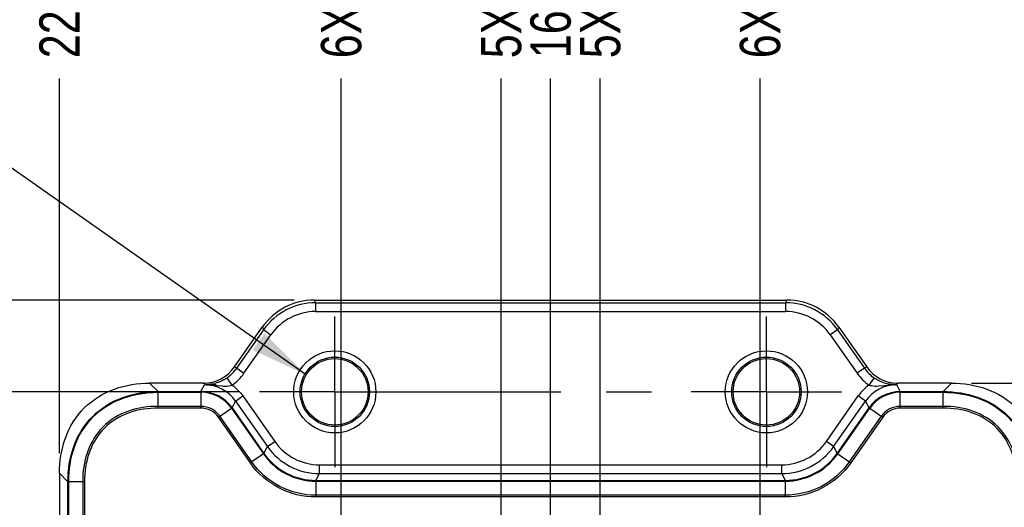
# Model space of a CAD drawing. Header units: inches. Extents: x 0 to 34, y 0 to 22.
# Tile 24 of 103: x 9.9 to 12.9, y 15.9 to 17.5. Entities that reach past the tile are written whole.
import ezdxf

# ---------------------------------------------------------------- set-up
doc = ezdxf.new("R2010")
doc.units = ezdxf.units.IN
doc.header["$LTSCALE"] = 1.87
doc.header["$MEASUREMENT"] = 0
doc.linetypes.add('CENTER', pattern=[0.6, 0.375, -0.075, 0.075, -0.075])
doc.layers.get('0').update_dxf_attribs({"linetype": 'CONTINUOUS'})
for name, color, linetype in [('02___PRT_ALL_AXES', 7, 'CONTINUOUS'), ('DETAIL', 7, 'CONTINUOUS'), ('DIMENSIONS', 7, 'CONTINUOUS')]:
    doc.layers.add(name, color=color, linetype=linetype)
doc.styles.get("Standard").update_dxf_attribs({"font": 'txt', "width": 0.8})
doc.dimstyles.new('DIMSTYLE_2', dxfattribs={"dimtxt": 0.125, "dimasz": 0.18, "dimexe": 0.125, "dimexo": 0.0625, "dimgap": 0.03125, "dimtad": 0, "dimtih": 1, "dimtoh": 1, "dimdsep": 46, "dimtxsty": 'STANDARD', "dimblk": '_FILLED', "dimblk1": '_FILLED', "dimblk2": '_FILLED', "dimcen": 0.09, "dimadec": 0, "dimazin": 0, "dimtp": 0.001, "dimtm": 0.001, "dimtfac": 1, "dimtofl": 0, "dimtmove": 0, "dimatfit": 3, "dimldrblk": '_FILLED', "dimfxl": 1, "dimtolj": 1, "dimarcsym": 0})
doc.dimstyles.new('DIMSTYLE_3', dxfattribs={"dimtxt": 0.125, "dimasz": 0.18, "dimexe": 0.125, "dimexo": 0.0625, "dimgap": 0.03125, "dimtad": 0, "dimtih": 1, "dimtoh": 1, "dimdsep": 46, "dimtxsty": 'STANDARD', "dimblk": '_FILLED', "dimblk1": '_FILLED', "dimblk2": '_FILLED', "dimcen": 0.09, "dimadec": 0, "dimazin": 0, "dimtfac": 1, "dimtofl": 0, "dimtmove": 0, "dimatfit": 3, "dimldrblk": '_FILLED', "dimfxl": 1, "dimtolj": 1, "dimarcsym": 0})
doc.dimstyles.get("Standard").update_dxf_attribs({"dimtxt": 0.125, "dimasz": 0.18, "dimexe": 0.125, "dimexo": 0.0625, "dimgap": 0.09, "dimtad": 0, "dimtih": 1, "dimtoh": 1, "dimdec": 3, "dimdsep": 46, "dimtxsty": 'STANDARD', "dimblk": '_FILLED', "dimblk1": '_FILLED', "dimblk2": '_FILLED', "dimcen": 0.09, "dimadec": 0, "dimazin": 0, "dimtol": 1, "dimtp": 0.01, "dimtm": 0.01, "dimtfac": 1, "dimtdec": 3, "dimtofl": 0, "dimtmove": 0, "dimatfit": 3, "dimldrblk": '_FILLED', "dimfxl": 1, "dimtolj": 1, "dimarcsym": 0})

# ---------------------------------------------------------------- blocks, each defined once
blk = doc.blocks.new('*D12')
at = {"layer": 'DIMENSIONS', "color": 2, "linetype": 'CONTINUOUS'}
blk.add_line((10.5601, 16.2982), (9.3147, 16.2982), dxfattribs=at)
at = {"layer": 'DIMENSIONS', "color": 2, "linetype": 'CONTINUOUS', "insert": (9.2522, 16.3607), "char_height": 0.125, "width": 1.025, "attachment_point": 3, "line_spacing_factor": 0.9}
blk.add_mtext('26{\\Ftxt.shx;\\W1.000000;\\H0.125000; }[1.024]', dxfattribs=at)
blk = doc.blocks.new('_FILLED')
at = {"color": 0, "linetype": 'BYBLOCK'}
blk.add_solid([(0, 0), (-1, 0.174), (-1, -0.174)], dxfattribs=at)
blk = doc.blocks.new('*D14')
at = {"layer": 'DIMENSIONS', "color": 2, "linetype": 'CONTINUOUS'}
blk.add_line((10.7298, 16.5827), (9.3147, 16.5827), dxfattribs=at)
at = {"layer": 'DIMENSIONS', "color": 2, "linetype": 'CONTINUOUS', "insert": (9.2522, 16.6452), "char_height": 0.125, "width": 1.325, "attachment_point": 3, "line_spacing_factor": 0.9}
blk.add_mtext('33.23{\\Ftxt.shx;\\W1.000000;\\H0.125000; }[1.308]', dxfattribs=at)
blk = doc.blocks.new('*D23')
at = {"layer": 'DIMENSIONS', "color": 2, "linetype": 'CONTINUOUS'}
blk.add_line((12.8311, 16.325), (13.7356, 16.325), dxfattribs=at)
at = {"layer": 'DIMENSIONS', "color": 2, "linetype": 'CONTINUOUS', "insert": (13.7981, 16.3875), "char_height": 0.125, "width": 1.625, "attachment_point": 1, "line_spacing_factor": 0.9}
blk.add_mtext('2X 26.68{\\Ftxt.shx;\\W1.000000;\\H0.125000; }[1.051]', dxfattribs=at)
blk = doc.blocks.new('*D26')
at = {"layer": 'DIMENSIONS', "color": 2, "linetype": 'CONTINUOUS'}
blk.add_line((10.0022, 16.108), (10.0022, 17.2702), dxfattribs=at)
at = {"layer": 'DIMENSIONS', "color": 2, "linetype": 'CONTINUOUS', "insert": (9.9397, 17.3327), "char_height": 0.125, "width": 1.225, "attachment_point": 1, "rotation": 90, "line_spacing_factor": 0.9}
blk.add_mtext('22.18{\\Ftxt.shx;\\W1.000000;\\H0.125000; }[.873]', dxfattribs=at)
blk = doc.blocks.new('*D27')
at = {"layer": 'DIMENSIONS', "color": 2, "linetype": 'CONTINUOUS'}
blk.add_line((10.8755, 15.462), (10.8755, 17.2702), dxfattribs=at)
at = {"layer": 'DIMENSIONS', "color": 2, "linetype": 'CONTINUOUS', "insert": (10.813, 17.3327), "char_height": 0.125, "width": 1.125, "attachment_point": 1, "rotation": 90, "line_spacing_factor": 0.9}
blk.add_mtext('6X 0{\\Ftxt.shx;\\W1.000000;\\H0.125000; }[.000]', dxfattribs=at)
blk = doc.blocks.new('*D28')
at = {"layer": 'DIMENSIONS', "color": 2, "linetype": 'CONTINUOUS'}
blk.add_line((11.5251, 15.526), (11.5251, 17.2702), dxfattribs=at)
at = {"layer": 'DIMENSIONS', "color": 2, "linetype": 'CONTINUOUS', "insert": (11.4626, 17.3327), "char_height": 0.125, "width": 1.125, "attachment_point": 1, "rotation": 90, "line_spacing_factor": 0.9}
blk.add_mtext('16.5{\\Ftxt.shx;\\W1.000000;\\H0.125000; }[.650]', dxfattribs=at)
blk = doc.blocks.new('*D29')
at = {"layer": 'DIMENSIONS', "color": 2, "linetype": 'CONTINUOUS'}
blk.add_line((11.3716, 14.5418), (11.3716, 17.2702), dxfattribs=at)
at = {"layer": 'DIMENSIONS', "color": 2, "linetype": 'CONTINUOUS', "insert": (11.3091, 17.3327), "char_height": 0.125, "width": 1.425, "attachment_point": 1, "rotation": 90, "line_spacing_factor": 0.9}
blk.add_mtext('5X 12.6{\\Ftxt.shx;\\W1.000000;\\H0.125000; }[.496]', dxfattribs=at)
blk = doc.blocks.new('*D30')
at = {"layer": 'DIMENSIONS', "color": 2, "linetype": 'CONTINUOUS'}
blk.add_line((11.6787, 14.5418), (11.6787, 17.2702), dxfattribs=at)
at = {"layer": 'DIMENSIONS', "color": 2, "linetype": 'CONTINUOUS', "insert": (11.6162, 17.3327), "char_height": 0.125, "width": 1.425, "attachment_point": 1, "rotation": 90, "line_spacing_factor": 0.9}
blk.add_mtext('5X 20.4{\\Ftxt.shx;\\W1.000000;\\H0.125000; }[.803]', dxfattribs=at)
blk = doc.blocks.new('*D31')
at = {"layer": 'DIMENSIONS', "color": 2, "linetype": 'CONTINUOUS'}
blk.add_line((12.1747, 15.462), (12.1747, 17.2702), dxfattribs=at)
at = {"layer": 'DIMENSIONS', "color": 2, "linetype": 'CONTINUOUS', "insert": (12.1122, 17.3327), "char_height": 0.125, "width": 1.325, "attachment_point": 1, "rotation": 90, "line_spacing_factor": 0.9}
blk.add_mtext('6X 33{\\Ftxt.shx;\\W1.000000;\\H0.125000; }[1.299]', dxfattribs=at)
blk = doc.blocks.new('*D32')
at = {"layer": 'DIMENSIONS', "color": 2, "linetype": 'CONTINUOUS'}
blk.add_line((13.0481, 16.108), (13.0481, 17.2702), dxfattribs=at)
at = {"layer": 'DIMENSIONS', "color": 2, "linetype": 'CONTINUOUS', "insert": (12.9856, 17.3327), "char_height": 0.125, "width": 1.325, "attachment_point": 1, "rotation": 90, "line_spacing_factor": 0.9}
blk.add_mtext('55.18{\\Ftxt.shx;\\W1.000000;\\H0.125000; }[2.173]', dxfattribs=at)

msp = doc.modelspace()

# ---------------------------------------------------------------- linework, layer by layer
at = {"color": 7, "linetype": 'CONTINUOUS'}
for p, q in [((10.7923, 16.5827), (10.7964, 16.5747)), ((10.7923, 16.5827), (12.258, 16.5827)), ((12.258, 16.5827), (12.2539, 16.5747)), ((10.7964, 16.5747), (10.7964, 16.5471)), ((10.7964, 16.5747), (12.2539, 16.5747)), ((12.2539, 16.5747), (12.2539, 16.5471)), ((10.7964, 16.5471), (12.2539, 16.5471)), ((10.5447, 16.3754), (10.6311, 16.4988)), ((10.5517, 16.3714), (10.6353, 16.4908)), ((10.6311, 16.4988), (10.6353, 16.4908)), ((10.6353, 16.4908), (10.6578, 16.475)), ((12.415, 16.4908), (12.3925, 16.475)), ((12.4192, 16.4988), (12.415, 16.4908)), ((12.415, 16.4908), (12.4986, 16.3714)), ((12.4192, 16.4988), (12.5056, 16.3754)), ((10.5742, 16.3556), (10.6578, 16.475)), ((12.3925, 16.475), (12.4761, 16.3556)), ((10.5447, 16.3754), (10.5517, 16.3714)), ((10.5517, 16.3714), (10.5742, 16.3556)), ((12.4986, 16.3714), (12.4761, 16.3556)), ((12.4986, 16.3714), (12.5056, 16.3754)), ((10.5221, 16.342), (10.5206, 16.3409)), ((10.5378, 16.3193), (10.5221, 16.342)), ((12.5282, 16.342), (12.5125, 16.3193)), ((12.5297, 16.3409), (12.5282, 16.342)), ((10.3077, 16.299), (10.2817, 16.325)), ((10.4479, 16.325), (10.2817, 16.325)), ((10.4405, 16.299), (10.4515, 16.3201)), ((10.4564, 16.3202), (10.4479, 16.325)), ((10.4564, 16.3202), (10.4515, 16.3201)), ((10.4579, 16.32), (10.4564, 16.3201)), ((10.4894, 16.3179), (10.5071, 16.3165)), ((12.5432, 16.3165), (12.5609, 16.3179)), ((12.5609, 16.3179), (12.5815, 16.3195)), ((12.5924, 16.32), (12.5939, 16.3201)), ((12.5939, 16.3202), (12.6024, 16.325)), ((12.5988, 16.3201), (12.5939, 16.3202)), ((12.6098, 16.299), (12.5988, 16.3201)), ((12.7686, 16.325), (12.6024, 16.325)), ((12.7426, 16.299), (12.7686, 16.325)), ((10.3077, 16.299), (10.4405, 16.299)), ((10.3077, 16.299), (10.3077, 16.2967)), ((10.3077, 16.2477), (10.3077, 16.2967)), ((10.3077, 16.2967), (10.4405, 16.2967)), ((10.4405, 16.299), (10.4405, 16.2967)), ((10.4405, 16.2967), (10.4405, 16.2532)), ((10.5482, 16.2697), (10.5708, 16.2855)), ((10.5708, 16.2855), (10.6697, 16.1442)), ((12.3806, 16.1442), (12.4795, 16.2855)), ((12.5021, 16.2697), (12.4795, 16.2855)), ((12.6098, 16.299), (12.7426, 16.299)), ((12.6098, 16.299), (12.6098, 16.2967)), ((12.6098, 16.2477), (12.6098, 16.2967)), ((12.6098, 16.2967), (12.7425, 16.2967)), ((12.7426, 16.299), (12.7425, 16.2967)), ((12.7425, 16.2477), (12.7425, 16.2967)), ((10.4405, 16.2532), (10.3077, 16.2532)), ((10.4405, 16.2477), (10.3077, 16.2477)), ((10.4405, 16.2477), (10.4405, 16.2532)), ((10.4952, 16.2192), (10.5353, 16.2473)), ((10.5372, 16.2487), (10.5353, 16.2473)), ((10.5353, 16.2473), (10.6343, 16.106)), ((10.5372, 16.2487), (10.5482, 16.2697)), ((10.5372, 16.2487), (10.6362, 16.1074)), ((10.5482, 16.2697), (10.6471, 16.1284)), ((12.4031, 16.1284), (12.5021, 16.2697)), ((12.4141, 16.1074), (12.513, 16.2487)), ((12.416, 16.106), (12.515, 16.2473)), ((12.513, 16.2487), (12.5021, 16.2697)), ((12.513, 16.2487), (12.515, 16.2473)), ((12.515, 16.2473), (12.5506, 16.2224)), ((12.7425, 16.2532), (12.6098, 16.2532)), ((12.7425, 16.2477), (12.6098, 16.2477)), ((10.5941, 16.0779), (10.4952, 16.2192)), ((10.5987, 16.0811), (10.4997, 16.2224)), ((12.5506, 16.2224), (12.4516, 16.0811)), ((12.5551, 16.2192), (12.4562, 16.0779)), ((12.5551, 16.2192), (12.5506, 16.2224)), ((10.6362, 16.1074), (10.6471, 16.1284)), ((10.6471, 16.1284), (10.6697, 16.1442)), ((12.4031, 16.1284), (12.3806, 16.1442)), ((12.4031, 16.1284), (12.4141, 16.1074)), ((10.6343, 16.106), (10.5987, 16.0811)), ((10.6362, 16.1074), (10.6343, 16.106)), ((12.4141, 16.1074), (12.416, 16.106)), ((12.416, 16.106), (12.4562, 16.0779)), ((10.5941, 16.0779), (10.5987, 16.0811)), ((10.8084, 16.0445), (10.8084, 16.0721)), ((10.8084, 16.0721), (12.2419, 16.0721)), ((12.2419, 16.0445), (12.2419, 16.0721)), ((10.0022, 16.0455), (10.0022, 9.3067)), ((10.0282, 16.0196), (10.0022, 16.0455)), ((10.7974, 16.0234), (10.8084, 16.0445)), ((10.8084, 16.0445), (12.2419, 16.0445)), ((12.2419, 16.0445), (12.2529, 16.0234)), ((10.0282, 9.3327), (10.0282, 16.0196)), ((10.0282, 16.0196), (10.0306, 16.0195)), ((10.0306, 9.3327), (10.0306, 16.0195)), ((10.0795, 16.0195), (10.0306, 16.0195)), ((10.074, 16.0195), (10.074, 9.3327)), ((10.0795, 16.0195), (10.0795, 9.3327)), ((10.7974, 16.0234), (12.2529, 16.0234)), ((10.7974, 16.0234), (10.7974, 16.0211)), ((10.7974, 16.0211), (10.7974, 15.9721)), ((10.7974, 16.0211), (12.2529, 16.0211)), ((12.2529, 16.0234), (12.2529, 16.0211)), ((12.2529, 16.0211), (12.2529, 15.9776)), ((12.2529, 15.9776), (10.7974, 15.9776)), ((12.2529, 15.9721), (10.7974, 15.9721)), ((12.2529, 15.9721), (12.2529, 15.9776))]:
    msp.add_line(p, q, dxfattribs=at)
for centre, radius in [((10.8559, 16.2982), 0.1273), ((10.8559, 16.2982), 0.1076), ((10.8559, 16.2982), 0.103), ((12.1944, 16.2982), 0.1273), ((12.1944, 16.2982), 0.1076), ((12.1944, 16.2982), 0.103)]:
    msp.add_circle(centre, radius, dxfattribs=at)
for centre, radius, start, end in [((10.7964, 16.3779), 0.1968, 90.0034, 144.9966), ((12.2539, 16.3779), 0.1968, 35.0034, 89.9966), ((10.7964, 16.378), 0.1692, 89.9977, 145.0023), ((12.2539, 16.378), 0.1692, 34.9977, 90.0023), ((10.4547, 16.4394), 0.1184, 310.9902, 324.9728), ((10.4492, 16.4474), 0.1281, 298.7419, 303.8419), ((10.4548, 16.4393), 0.1182, 304.6496, 310.9598), ((12.6004, 16.4462), 0.1267, 236.1278, 244.4364), ((10.4525, 16.129), 0.1911, 88.3653, 90.3005), ((10.4515, 16.202), 0.1181, 34.9971, 90.0029), ((10.4531, 16.4378), 0.1177, 281.7346, 285.1353), ((10.3514, 14.8174), 1.5069, 84.7462, 84.9399), ((12.5995, 16.2013), 0.1466, 126.3941, 144.9371), ((12.5988, 16.202), 0.1181, 89.9985, 145.0015), ((12.5992, 16.4437), 0.124, 244.4447, 247.862), ((12.5975, 16.4394), 0.1194, 247.7958, 258.2485), ((12.6024, 15.9624), 0.3577, 91.6125, 93.3493), ((12.5978, 16.129), 0.1911, 89.6977, 91.633), ((10.4405, 16.1809), 0.1181, 35.0039, 89.9961), ((10.4405, 16.1809), 0.1158, 35.0014, 89.9986), ((12.6098, 16.1809), 0.1181, 90.0039, 144.9961), ((12.6098, 16.1809), 0.1158, 90.0014, 144.9986), ((10.8084, 16.2413), 0.1968, 215.0009, 269.9991), ((10.8084, 16.2413), 0.1693, 214.9994, 270.0006), ((12.2419, 16.2413), 0.1693, 269.9994, 325.0006), ((12.2419, 16.2413), 0.1968, 270.0009, 324.9991), ((10.7974, 16.2202), 0.1991, 214.9984, 270.0016), ((10.7974, 16.2202), 0.1968, 214.9968, 270.0032), ((12.2529, 16.2202), 0.1968, 269.9968, 325.0032), ((12.2529, 16.2202), 0.1991, 269.9984, 325.0016)]:
    msp.add_arc(centre, radius, start, end, dxfattribs=at)
for centre, major_axis, ratio, start_param, end_param in [((10.7924, 16.3857), (-0.091, 0.1747), 0.999226, -0.479648, 0.479648), ((12.2579, 16.3857), (0.091, 0.1747), 0.999226, -0.479648, 0.479648), ((10.4479, 16.4432), (0.1025, -0.0588), 0.999386, 5.233755, 6.193476), ((12.6024, 16.4432), (0.1025, 0.0588), 0.999386, 3.231302, 4.191023)]:
    msp.add_ellipse(centre, major_axis=major_axis, ratio=ratio, start_param=start_param, end_param=end_param, dxfattribs=at)
for points in [[(12.4986, 16.3714), (12.5066, 16.36), (12.5168, 16.3499), (12.5282, 16.342)], [(10.5378, 16.3193), (10.5519, 16.3291), (10.5644, 16.3415), (10.5742, 16.3556)], [(12.4761, 16.3556), (12.4859, 16.3415), (12.4984, 16.3291), (12.5125, 16.3193)], [(10.4579, 16.32), (10.4667, 16.3198), (10.4755, 16.3191), (10.4843, 16.3184)], [(10.5378, 16.3193), (10.5505, 16.31), (10.5617, 16.2984), (10.5708, 16.2855)]]:
    msp.add_open_spline(points, degree=3, dxfattribs=at)
for points, knots in [([(10.0022, 16.0455), (10.0022, 16.0824), (10.0131, 16.157), (10.0728, 16.2545), (10.1702, 16.3141), (10.2448, 16.325), (10.2817, 16.325)], [0, 0, 0, 0, 0.250316, 0.499996, 0.749677, 1, 1, 1, 1]), ([(10.477, 16.3225), (10.4753, 16.3221), (10.4685, 16.3209), (10.4616, 16.3202), (10.4564, 16.3202)], [0, 0, 0, 0, 0.257152, 1, 1, 1, 1]), ([(10.4894, 16.3179), (10.4885, 16.3188), (10.485, 16.3216), (10.4802, 16.323), (10.477, 16.3225)], [0, 0, 0, 0, 0.281555, 1, 1, 1, 1]), ([(10.5108, 16.335), (10.5085, 16.3337), (10.4998, 16.3293), (10.4906, 16.326), (10.4838, 16.3241)], [0, 0, 0, 0, 0.275275, 1, 1, 1, 1]), ([(10.5071, 16.3165), (10.5096, 16.3163), (10.5199, 16.3159), (10.5304, 16.3168), (10.5378, 16.3193)], [0, 0, 0, 0, 0.24531, 1, 1, 1, 1]), ([(12.5125, 16.3193), (12.515, 16.3185), (12.5251, 16.3159), (12.5356, 16.316), (12.5432, 16.3165)], [0, 0, 0, 0, 0.256587, 1, 1, 1, 1]), ([(12.5939, 16.3202), (12.5887, 16.3202), (12.5818, 16.3209), (12.575, 16.3221), (12.5732, 16.3225)], [0, 0, 0, 0, 0.742827, 1, 1, 1, 1]), ([(12.7686, 16.325), (12.8055, 16.325), (12.8801, 16.3141), (12.9775, 16.2545), (13.0372, 16.157), (13.0481, 16.0824), (13.0481, 16.0455)], [0, 0, 0, 0, 0.250316, 0.499997, 0.749678, 1, 1, 1, 1]), ([(10.0282, 16.0196), (10.0282, 16.0564), (10.0391, 16.131), (10.0988, 16.2285), (10.1963, 16.2881), (10.2708, 16.299), (10.3077, 16.299)], [0, 0, 0, 0, 0.250351, 0.500111, 0.749737, 1, 1, 1, 1]), ([(10.0306, 16.0195), (10.0306, 16.0561), (10.0413, 16.1301), (10.1005, 16.2268), (10.1972, 16.2859), (10.2712, 16.2967), (10.3077, 16.2967)], [0, 0, 0, 0, 0.250355, 0.500111, 0.749734, 1, 1, 1, 1]), ([(12.7425, 16.2967), (12.7791, 16.2967), (12.8531, 16.2859), (12.9498, 16.2267), (13.009, 16.13), (13.0197, 16.0561), (13.0197, 16.0195)], [0, 0, 0, 0, 0.250355, 0.500111, 0.749734, 1, 1, 1, 1]), ([(12.7426, 16.299), (12.7795, 16.299), (12.8541, 16.2881), (12.9515, 16.2284), (13.0112, 16.131), (13.0221, 16.0564), (13.0221, 16.0196)], [0, 0, 0, 0, 0.250351, 0.500111, 0.749737, 1, 1, 1, 1]), ([(10.3077, 16.2532), (10.2768, 16.2533), (10.2143, 16.2446), (10.132, 16.1953), (10.0826, 16.1129), (10.0741, 16.0504), (10.074, 16.0195)], [0, 0, 0, 0, 0.250377, 0.499939, 0.749615, 1, 1, 1, 1]), ([(10.3077, 16.2477), (10.2775, 16.2477), (10.2165, 16.2393), (10.136, 16.1913), (10.0879, 16.1108), (10.0796, 16.0497), (10.0795, 16.0195)], [0, 0, 0, 0, 0.250388, 0.499939, 0.749603, 1, 1, 1, 1]), ([(10.4997, 16.2224), (10.4932, 16.2318), (10.4752, 16.2476), (10.4519, 16.2532), (10.4405, 16.2532)], [0, 0, 0, 0, 0.499962, 1, 1, 1, 1]), ([(10.4952, 16.2192), (10.4891, 16.2279), (10.4725, 16.2425), (10.4511, 16.2477), (10.4405, 16.2477)], [0, 0, 0, 0, 0.499962, 1, 1, 1, 1]), ([(12.6098, 16.2532), (12.5984, 16.2532), (12.5751, 16.2476), (12.5571, 16.2318), (12.5506, 16.2224)], [0, 0, 0, 0, 0.499967, 1, 1, 1, 1]), ([(12.6098, 16.2477), (12.5992, 16.2477), (12.5777, 16.2425), (12.5611, 16.2279), (12.5551, 16.2192)], [0, 0, 0, 0, 0.499967, 1, 1, 1, 1]), ([(12.9763, 16.0195), (12.9763, 16.0504), (12.9676, 16.1129), (12.9183, 16.1952), (12.836, 16.2446), (12.7735, 16.2532), (12.7425, 16.2532)], [0, 0, 0, 0, 0.250377, 0.499939, 0.749615, 1, 1, 1, 1]), ([(12.9707, 16.0195), (12.9708, 16.0497), (12.9624, 16.1107), (12.9143, 16.1913), (12.8338, 16.2394), (12.7728, 16.2477), (12.7425, 16.2477)], [0, 0, 0, 0, 0.250388, 0.499939, 0.749603, 1, 1, 1, 1]), ([(10.7974, 15.9721), (10.7581, 15.9719), (10.6783, 15.9915), (10.6166, 16.0456), (10.5941, 16.0779)], [0, 0, 0, 0, 0.500002, 1, 1, 1, 1]), ([(10.7974, 15.9776), (10.7589, 15.9774), (10.681, 15.9966), (10.6206, 16.0495), (10.5987, 16.0811)], [0, 0, 0, 0, 0.500002, 1, 1, 1, 1]), ([(12.4516, 16.0811), (12.4297, 16.0495), (12.3693, 15.9966), (12.2913, 15.9775), (12.2529, 15.9776)], [0, 0, 0, 0, 0.5, 1, 1, 1, 1]), ([(12.4562, 16.0779), (12.4338, 16.0456), (12.372, 15.9915), (12.2922, 15.972), (12.2529, 15.9721)], [0, 0, 0, 0, 0.5, 1, 1, 1, 1])]:
    msp.add_open_spline(points, degree=3, knots=knots, dxfattribs=at)
at = {"layer": '02___PRT_ALL_AXES', "color": 7, "linetype": 'CENTER'}
for p, q in [((10.8559, 16.2982), (10.8559, 16.5314)), ((12.1944, 16.2982), (12.1944, 16.5314)), ((10.8559, 16.2982), (10.6226, 16.2982)), ((10.8559, 16.2982), (10.8559, 16.0649)), ((10.8559, 16.2982), (11.9612, 16.2982)), ((12.1944, 16.2982), (11.9612, 16.2982)), ((12.1944, 16.2982), (12.1944, 16.0649)), ((12.1944, 16.2982), (12.4277, 16.2982))]:
    msp.add_line(p, q, dxfattribs=at)

# ---------------------------------------------------------------- dimensions: what is measured, and where the dimension line sits
at = {"layer": 'DIMENSIONS', "color": 2, "linetype": 'CONTINUOUS'}
for feature_location, offset, dtype, origin, text, dimstyle, picture, middle in [((11.3716, 14.5418), (0, 2.7284), 1, (10.8755, 14.4793), '5X <>', 'DIMSTYLE_2', '*D29', (11.3716, 18.0452)), ((11.6787, 14.5418), (0, 2.7284), 1, (10.8755, 14.4793), '5X <>', 'DIMSTYLE_2', '*D30', (11.6787, 18.0452)), ((12.1747, 15.462), (0, 1.8081), 1, (10.8755, 15.3995), '6X <>', 'DIMSTYLE_2', '*D31', (12.1747, 17.9952)), ((10.8755373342, 15.462041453), (0, 1.8081450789), 1, (10.8755373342, 15.399541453), '6X <>', 'DIMSTYLE_3', '*D27', (10.8755373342, 17.8951865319)), ((12.8311, 16.325), (0.9045, 0), 0, (12.7686, 15.2745), '2X <>', 'DIMSTYLE_2', '*D23', (14.6106, 16.325))]:
    dim = msp.add_ordinate_dim(feature_location=feature_location, offset=offset, dtype=dtype, origin=origin, text=text, dimstyle=dimstyle, dxfattribs=at)
    dim.commit()
    dim.dimension.update_dxf_attribs({"geometry": picture, "text_midpoint": middle})
for feature_location, offset, dtype, origin, picture, middle in [((13.0481, 16.108), (0, 1.1621), 1, (10.8755, 16.0455), '*D32', (13.0481, 17.9952)), ((10.0022, 16.108), (0, 1.1621), 1, (10.8755, 15.3995), '*D26', (10.0022, 17.9452)), ((11.5251, 15.526), (0, 1.7442), 1, (10.8755, 15.4635), '*D28', (11.5251, 17.8952)), ((10.7298, 16.5827), (-1.415, 0), 0, (10.7923, 15.2745), '*D14', (8.5897, 16.5827)), ((10.5601, 16.2982), (-1.2454, 0), 0, (10.7505, 15.2745), '*D12', (8.7397, 16.2982))]:
    dim = msp.add_ordinate_dim(feature_location=feature_location, offset=offset, dtype=dtype, origin=origin, dimstyle='DIMSTYLE_2', dxfattribs=at)
    dim.commit()
    dim.dimension.update_dxf_attribs({"geometry": picture, "text_midpoint": middle})

# ---------------------------------------------------------------- leaders
at = {"layer": 'DETAIL', "color": 2, "linetype": 'CONTINUOUS'}
msp.add_leader([(10.7671, 16.3505), (9.3678, 17.3327), (9.1878, 17.3327)], dimstyle='STANDARD', override={"dimtad": 0}, dxfattribs=at)

doc.saveas('drawing.dxf')
